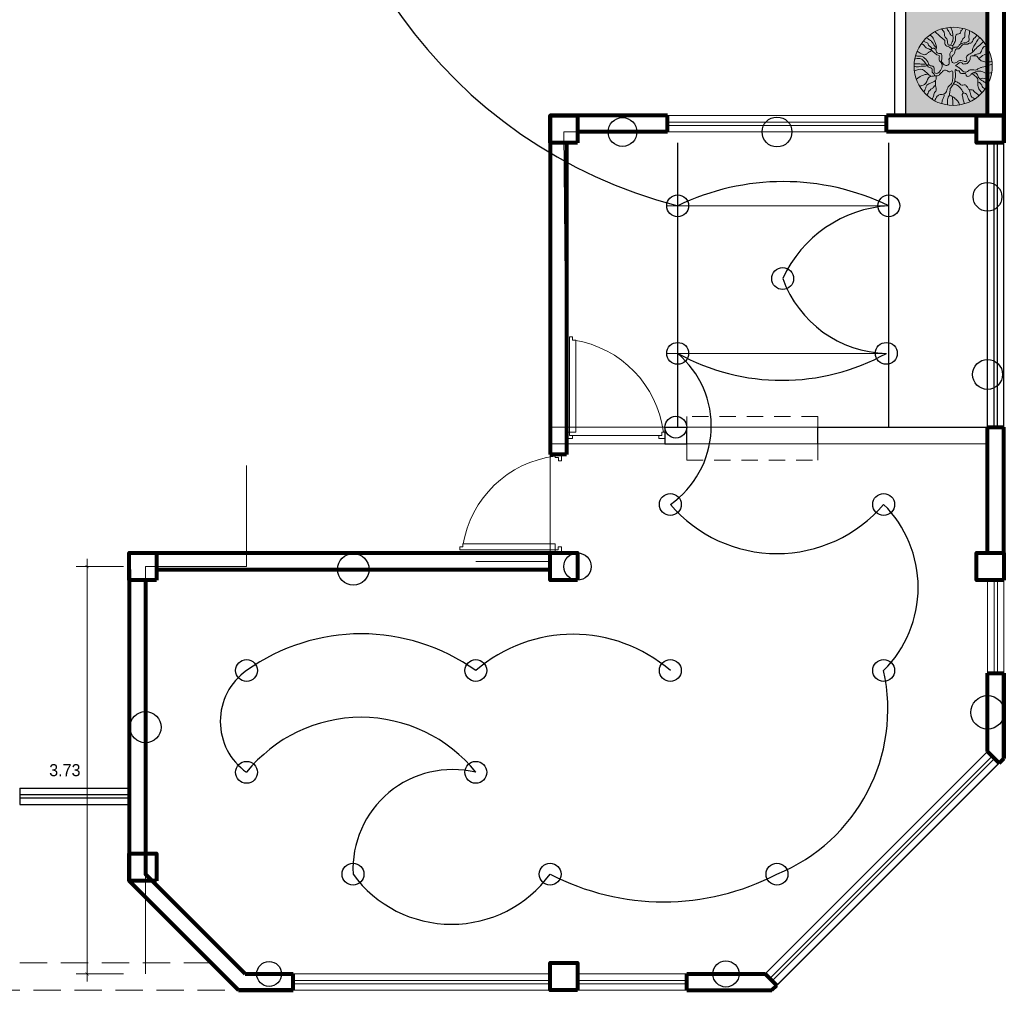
# Model space of a CAD drawing. Extents: x 3331.4 to 3353.9, y 1743.2 to 1801.6.
# Tile 5 of 6: x 3344.8 to 3353.8, y 1780.3 to 1789.2. Entities that reach past the tile are written whole.
import ezdxf

# ---------------------------------------------------------------- set-up
doc = ezdxf.new("R2010")
doc.units = 0
doc.linetypes.add('RAYITAS', pattern=[0.375, 0.25, -0.125])
for name, color, linetype in [('interruptores', 3, 'Continuous'), ('JD-ARBOL', 7, 'Continuous'), ('JD-HATCH', 7, 'Continuous')]:
    doc.layers.add(name, color=color, linetype=linetype)
for name, color, linetype, lineweight in [('JD VIGAS DE PROYECCION', 250, 'Continuous', 13), ('MUROS', 168, 'Continuous', 50), ('textura pisos', 252, 'Continuous', 0)]:
    doc.layers.add(name, color=color, linetype=linetype, lineweight=lineweight)
doc.styles.add('SWISBT', font='txt')
doc.dimstyles.new('OK ORIOL', dxfattribs={"dimtxt": 0.11, "dimasz": 0.03, "dimexe": 0.1, "dimexo": 0.2, "dimgap": 0.06, "dimtad": 2, "dimtih": 1, "dimtoh": 1, "dimzin": 1, "dimdsep": 46, "dimtxsty": 'SWISBT', "dimblk": 'ARCHTICK', "dimcen": 0.1, "dimdle": 0.07, "dimclrd": 250, "dimclre": 250, "dimclrt": 250, "dimadec": 0, "dimazin": 0, "dimtfac": 1, "dimtofl": 0, "dimtmove": 2, "dimatfit": 2, "dimldrblk": 'ARCHTICK', "dimfxl": 1, "dimtvp": 1, "dimtolj": 1, "dimtzin": 1, "dimlwd": 5, "dimlwe": 5, "dimarcsym": 0})

# ---------------------------------------------------------------- blocks, each defined once
blk = doc.blocks.new('A$C7BF52171')
at = {"lineweight": 13}
for p, q in [((0.775, 0.775), (0.8013, 0.775)), ((0.8013, 0.775), (0.8013, 0.75)), ((0.8, 0.025), (0.775, 0.025)), ((0.8, 0.05), (0.8, 0.025))]:
    blk.add_line(p, q, dxfattribs=at)
for points in [[(0.775, 0.775), (0.775, 0.8), (0.825, 0.8), (0.825, 0.75), (0.8013, 0.75)], [(0.025, 0.05), (0, 0.05), (0, 0.025), (0.025, 0.025)], [(0.025, 0.025), (0.775, 0.025), (0.775, 0.075), (0.025, 0.075), (0.025, 0.05)], [(0.8, 0.05), (0.825, 0.05), (0.825, 0), (0.775, 0), (0.775, 0.025)]]:
    blk.add_lwpolyline(points, dxfattribs=at)
blk.add_arc((0.8845, -0.0762), 0.8706, 97.22592, 170.83204, dxfattribs=at)
blk = doc.blocks.new('col25')
at = {"color": 18, "lineweight": 80, "true_color": 0x000000}
blk.add_lwpolyline([(0, -0.25), (0.25, -0.25), (0.25, 0), (0, 0)], close=True, dxfattribs=at)
blk = doc.blocks.new('molle1')
at = {"lineweight": 0, "transparency": 33554585}
h = blk.add_hatch(color=256, dxfattribs=at)
h.set_gradient(color1=(204, 211, 156), color2=(185, 195, 121), one_color=1, tint=0.62)
h.paths.add_polyline_path([(20.8, 36.7, 0.5954), (-51.9, -2.7, 0.145342), (-44.3, -28.4, 0.810916)])
h = blk.add_hatch(color=256, dxfattribs=at)
h.set_gradient(color1=(135, 144, 65), color2=(148, 158, 71), one_color=1, tint=0.45, name='INVCYLINDER')
h.paths.add_polyline_path([(42.2, -2.7, 0.253604), (20.8, 36.7, -0.810916), (-44.3, -28.4, 0.746204)])
at = {"lineweight": 0, "transparency": 33554508}
h = blk.add_hatch(color=256, dxfattribs=at)
h.set_gradient(color1=(161, 161, 161), color2=(184, 184, 184), one_color=1, tint=0.72, name='INVCYLINDER')
h.paths.add_polyline_path([(37.7, 17.4, -0.110571), (42.2, -2.7, -0.725371), (-42.8, -30.5, 1.10031)])
at = {"color": 18, "lineweight": 0, "true_color": 0x000000}
blk.add_circle((-4.9, -2.7), 46.9, dxfattribs=at)
at = {"lineweight": 0, "transparency": 33554687}
for points, knots in [([(0, 0), (-0.2, 1.6), (-0.4, 3.5), (0.5, 6.3), (-1.6, 7), (-1.1, 10.1), (-0.6, 12.6), (-1.9, 14.7), (-4.2, 15.1), (-3.1, 18.1), (-5.5, 19.8), (-7.7, 20.4), (-10.5, 19.8), (-11.8, 22.5), (-14.6, 25), (-18.4, 25.3), (-21.8, 26.2), (-24.8, 28.4), (-23, 32.8), (-24.8, 36.7), (-24.5, 39.2), (-24.3, 40.2)], [0, 0, 0, 0, 4.976861, 6.081775, 7.49777, 10.077554, 13.759847, 15.30081, 16.991231, 19.518943, 22.04617, 24.525847, 26.465754, 29.848824, 32.112043, 37.579801, 40.613724, 42.743107, 47.823892, 52.138627, 55.195687, 55.195687, 55.195687, 55.195687]), ([(-13.6, 24), (-13.9, 24.9), (-14.4, 26.4), (-15.8, 28.2), (-15.9, 30.7), (-19.2, 31.9), (-18.6, 35.6), (-19.1, 38.9), (-19.9, 40.8), (-20.3, 41.7)], [1.520116, 1.520116, 1.520116, 1.520116, 4.12579, 6.231171, 8.325521, 10.95034, 14.867503, 17.830022, 20.994383, 20.994383, 20.994383, 20.994383]), ([(-4.3, 22), (-4.8, 22.9), (-6.3, 25.1), (-8.1, 28.9), (-7.3, 32.5), (-8.4, 35.6), (-11.3, 35.9), (-14.3, 37.2), (-13.6, 40.1), (-15.9, 41), (-16.2, 42.2), (-16.2, 43)], [0, 0, 0, 0, 3.055732, 8.103304, 11.890915, 13.895722, 17.095902, 19.835694, 22.289398, 23.885975, 26.184634, 26.184634, 26.184634, 26.184634]), ([(-1.9, 22.5), (-2.3, 23.5), (-2.8, 24.6), (-3.3, 25.6), (-4, 27.1), (-5.2, 29.8), (-4.4, 34.3), (-4.1, 38.6), (-3.1, 42.2), (-2, 43.9), (-1.7, 44.2)], [-3.343556, -3.343556, -3.343556, -3.343556, 0, 0, 0, 4.881341, 8.653818, 13.327233, 17.957398, 19.409185, 19.409185, 19.409185, 19.409185]), ([(-4.5, 34.1), (-3.9, 34), (-2.6, 33.8), (-0.9, 36.2), (-0.2, 38.9), (2, 40.7), (2.4, 42.5), (3, 43.3), (3.3, 43.6)], [0.70682, 0.70682, 0.70682, 0.70682, 2.551581, 4.428853, 8.660486, 10.958824, 12.490121, 13.885392, 13.885392, 13.885392, 13.885392]), ([(-3.7, 17.5), (-3.1, 18), (-1.7, 19.4), (0.9, 21), (3.6, 21.9), (5.1, 23.6), (5.1, 25.7), (4.6, 29), (8.1, 30.3), (10.7, 33.7), (14, 35.9), (16.3, 38.2), (17, 39)], [1.106086, 1.106086, 1.106086, 1.106086, 3.410175, 7.059141, 10.161926, 11.699621, 13.460443, 16.40141, 20.554065, 22.633748, 29.285289, 32.342324, 32.342324, 32.342324, 32.342324]), ([(-0.1, 22.5), (0.3, 22.7), (1.5, 23.3), (1.8, 25.5), (2.2, 27.5), (2.2, 29.7), (3.4, 31.1), (5.7, 32.8), (5.6, 35.7), (5.9, 38.6), (7.5, 40.3), (8.5, 41.6), (9, 42.2)], [0, 0, 0, 0, 1.408832, 3.857236, 5.978265, 7.7377, 10.199554, 11.365314, 15.914775, 17.692181, 20.151234, 22.604081, 22.604081, 22.604081, 22.604081]), ([(-3.9, 1.8), (-4.6, 1.5), (-6.2, 1), (-9.1, 1.7), (-11.1, 4.2), (-14.6, 4.5), (-17.1, 3.4), (-22.2, 2.6), (-20, 7), (-21.7, 11.1), (-27, 12.7), (-31.1, 17.9), (-36.3, 22.5), (-39.8, 25.6), (-41.3, 27)], [0, 0, 0, 0, 2.093997, 5.030728, 8.402276, 11.07323, 14.614807, 18.086644, 21.210522, 25.047133, 30.260902, 36.701624, 44.635395, 50.875294, 50.875294, 50.875294, 50.875294]), ([(-28.3, 14.6), (-28, 16), (-27.8, 19.4), (-31.7, 23.7), (-33.7, 28.6), (-35.9, 30.9), (-36.9, 31.8)], [2.058835, 2.058835, 2.058835, 2.058835, 6.255743, 12.40473, 18.229816, 21.998922, 21.998922, 21.998922, 21.998922]), ([(-3.9, 1.8), (-3.7, 2.2), (-2.6, 4.3), (-2.8, 7.6), (-4.2, 10.3), (-5.7, 11.5), (-7, 13.7), (-7, 16.2), (-8.3, 18.6), (-10.2, 18.2), (-12.4, 18.3), (-13.7, 20.4), (-15.1, 22.2), (-16.9, 23.9), (-19.6, 24.2), (-22.3, 23.5), (-24, 25.5), (-26.4, 24.3), (-27.3, 26.5), (-28.8, 28.1), (-29, 30.5), (-31.6, 32), (-32.5, 33.7), (-33.3, 34.8)], [0, 0, 0, 0, 1.487672, 7.049482, 8.960399, 10.503844, 12.553317, 16.408584, 17.936749, 19.971034, 21.383545, 24.40642, 26.402825, 28.472782, 31.575981, 34.071826, 36.147242, 38.229705, 40.153104, 42.069987, 44.955478, 46.546493, 50.566126, 50.566126, 50.566126, 50.566126]), ([(0, 0), (0.5, -0.4), (1.6, -1.4), (4.6, -1.9), (7, 0), (9.5, 2.9), (8.5, 7.1), (8.5, 13.9), (14.8, 12.1), (15.5, 16.3), (17.3, 19.4), (20.5, 18.8), (22.2, 16.8), (25.1, 18.7), (28.2, 19.1), (30, 22.9), (31.9, 24), (33.5, 24.5)], [0, 0, 0, 0, 1.971499, 4.404684, 8.245601, 10.500317, 15.54747, 20.951561, 25.52786, 28.34436, 32.135877, 34.745484, 36.598586, 39.017582, 43.615145, 45.610074, 50.719717, 50.719717, 50.719717, 50.719717]), ([(16, 16.9), (15.7, 17.8), (14.8, 20.3), (16.1, 23.8), (17.7, 28), (19.5, 31.9), (22.1, 34.2), (23.2, 35)], [1.238486, 1.238486, 1.238486, 1.238486, 3.908544, 9.366876, 11.583904, 17.535942, 21.825877, 21.825877, 21.825877, 21.825877]), ([(15.3, 19.3), (16.1, 20.2), (18.1, 22.6), (20.2, 26.8), (24.1, 29.6), (26.4, 30.9), (27.5, 31.5)], [1.748636, 1.748636, 1.748636, 1.748636, 5.151167, 11.274974, 15.479486, 19.171989, 19.171989, 19.171989, 19.171989]), ([(20.3, 18.6), (20.7, 19.2), (22, 20.8), (25, 21.9), (25.3, 25.6), (28.5, 26.3), (30.3, 27.1), (31.1, 27.6)], [1.62817, 1.62817, 1.62817, 1.62817, 4.040636, 7.536367, 10.280233, 13.43003, 16.228615, 16.228615, 16.228615, 16.228615]), ([(-48.8, 14.1), (-46.4, 13.3), (-41.6, 11.4), (-37.6, 8.2), (-35.6, 6.5)], [3.984444, 3.984444, 3.984444, 3.984444, 11.614121, 19.381204, 19.381204, 19.381204, 19.381204]), ([(-44.8, 22.2), (-42.6, 21.6), (-39.1, 19.5), (-38.6, 12.4), (-32.8, 12.3), (-30.2, 10.6), (-28.9, 9.8)], [4.577965, 4.577965, 4.577965, 4.577965, 10.947986, 16.937405, 21.312936, 26.064335, 26.064335, 26.064335, 26.064335]), ([(-5, 19.3), (-4.7, 19.5), (-4.3, 19.8), (-4.2, 20.8), (-4.7, 22.1), (-2.6, 22.5), (-1.4, 22.5), (-0.2, 22.5), (-0.1, 22.5)], [0.909184, 0.909184, 0.909184, 0.909184, 1.750229, 2.595156, 3.845073, 4.761623, 7.745846, 8.1213, 8.1213, 8.1213, 8.1213]), ([(8.7, -4.6), (8.4, -3.6), (7.6, -0.9), (10.1, 2.2), (12.4, 5.3), (11.9, 7.8), (11.5, 10.9), (14.6, 10.9), (16.8, 12.5), (18.6, 14), (20.4, 16.2), (23.2, 15.1), (25.5, 13.5), (28.4, 10.4), (33.6, 12.3), (36.9, 14.3), (38.5, 15.5)], [0, 0, 0, 0, 3.116951, 7.925452, 10.815918, 14.178478, 15.713401, 18.901791, 20.966726, 24.055445, 26.117565, 28.406024, 31.756627, 35.044437, 40.200757, 46.22761, 46.22761, 46.22761, 46.22761]), ([(-7.8, -2.1), (-8.3, -1.6), (-9.4, -0.5), (-11.2, 0.7), (-12.8, 2.1), (-15.4, 2.5), (-16.2, -0.1), (-19, 0.2), (-21.6, 0.2), (-23.6, 2.9), (-25.7, 5.3), (-25.1, 10), (-29.5, 9.6), (-33.6, 10.5), (-35.4, 6.1), (-39.1, 3.4), (-44.8, 2), (-49.2, 2.7), (-51.5, 3.2)], [0, 0, 0, 0, 2.326316, 4.629097, 6.25926, 8.815189, 10.733159, 12.873208, 16.171639, 18.084833, 22.355404, 25.963989, 28.689995, 33.280598, 37.299008, 40.895142, 46.879861, 54.145639, 54.145639, 54.145639, 54.145639]), ([(8.7, -4.6), (9.3, -5.6), (10.6, -7.9), (12.7, -11.3), (17.3, -11.4), (18.2, -7.9), (17.4, -5.5), (18.8, -2.3), (22.1, -2.6), (24.4, -0.5), (26.7, -1.8), (28.8, 1.3), (30.5, 4.5), (34.6, 6.8), (38.2, 6.5), (40.3, 6.3), (41.3, 6.1)], [0, 0, 0, 0, 3.529497, 7.758477, 11.668156, 13.443562, 17.442001, 19.22389, 22.906048, 25.886688, 27.194334, 29.60165, 34.797765, 39.194844, 42.321403, 45.530802, 45.530802, 45.530802, 45.530802]), ([(24.3, -1), (24.4, -0.4), (24.9, 2.9), (28.4, 6), (32, 9.4), (36, 9.6), (38.8, 9.7), (40.5, 9.8)], [1.486468, 1.486468, 1.486468, 1.486468, 3.31887, 11.488399, 14.583305, 17.711255, 22.891883, 22.891883, 22.891883, 22.891883]), ([(28, 0.2), (28.8, 0), (31.1, -0.6), (34.2, 0.2), (38.1, 0.5), (40.5, 0.5), (42.1, 0.4)], [0.356065, 0.356065, 0.356065, 0.356065, 2.769807, 7.396697, 9.760165, 14.49593, 14.49593, 14.49593, 14.49593]), ([(-51.8, -0.3), (-50.1, -0.8), (-46.1, -2.1), (-40.9, -3.6), (-36, -4.4), (-33.3, -7.3), (-28.9, -7.1), (-24.6, -6.1), (-22.4, -8.9), (-19.2, -10.5), (-15.7, -8.2), (-13.1, -5), (-10.4, -3.3), (-8.4, -2.4), (-7.8, -2.1)], [2.436307, 2.436307, 2.436307, 2.436307, 7.847959, 15.11786, 18.731897, 22.608003, 25.842584, 31.339818, 34.319004, 35.815706, 41.579437, 44.270281, 48.706629, 50.79687, 50.79687, 50.79687, 50.79687]), ([(-51.3, -10.5), (-50.1, -10.5), (-47.5, -10.7), (-43.7, -11.5), (-40.1, -8.9), (-34.3, -7.7), (-30.1, -9.8), (-27.5, -11.1)], [3.345364, 3.345364, 3.345364, 3.345364, 6.838645, 10.960594, 14.478033, 19.545742, 27.929811, 27.929811, 27.929811, 27.929811]), ([(-8.3, -6.7), (-8.7, -7.5), (-9.6, -9), (-12.5, -7.5), (-12.3, -10.4), (-15.6, -12), (-18.2, -10.8), (-20.6, -11.8), (-19.7, -15.2), (-25.3, -14.7), (-26.7, -10.8), (-31.9, -9.6), (-34.4, -13.4), (-35.1, -16.7), (-37.9, -17.9), (-40.6, -16.7), (-44.5, -17.8), (-47.4, -18.4), (-49.1, -18.8)], [0, 0, 0, 0, 2.277518, 4.650699, 5.506754, 9.677793, 12.489893, 14.160867, 16.082496, 20.405121, 23.720717, 28.354227, 32.698462, 35.806393, 37.958006, 40.694689, 44.335008, 49.539398, 49.539398, 49.539398, 49.539398]), ([(-39.6, -34.5), (-38.4, -33.4), (-36.1, -30.9), (-34.2, -26.2), (-34.6, -21.6), (-34.3, -16.5), (-30.4, -13.7), (-27.9, -11.9), (-27.2, -11.3)], [3.556438, 3.556438, 3.556438, 3.556438, 8.247065, 13.60871, 18.066099, 22.096656, 28.354488, 31.199604, 31.199604, 31.199604, 31.199604]), ([(-8.3, -6.7), (-8.1, -6.7), (-7.2, -6.6), (-7.2, -9.8), (-8, -12.7), (-7.5, -16.5), (-6.1, -20.3), (-9.1, -21.5), (-11.4, -22.3), (-13, -24.3), (-14.5, -25.4), (-16.5, -25.4), (-19.7, -24.4), (-21.8, -27.7), (-23.4, -30.5), (-25.9, -31.1), (-28.1, -30.4), (-30.2, -33), (-32.9, -35.2), (-35, -37), (-36, -37.9)], [0, 0, 0, 0, 0.569526, 2.570259, 6.647275, 10.998666, 14.55543, 15.410412, 19.90944, 22.0898, 22.668827, 25.441192, 27.878088, 31.856605, 35.305347, 37.183511, 39.158886, 41.695317, 45.830194, 50.019383, 50.019383, 50.019383, 50.019383]), ([(-4.5, -10), (-4.5, -9.4), (-4.4, -8.2), (-2.1, -8), (-0.9, -9.8), (1.3, -8.9), (2.9, -7.5), (6.1, -6.6), (8.5, -9.9), (11.1, -11.7), (12.8, -14.3), (15.7, -14.1), (19.5, -14.4), (26.9, -15.4), (26.8, -24.8), (32.8, -25.3), (34.6, -26.4), (35.3, -27.1)], [0, 0, 0, 0, 1.552644, 3.358064, 5.226034, 7.160002, 9.233633, 12.015677, 15.799374, 19.928863, 21.873769, 24.404215, 27.687864, 34.044077, 43.534912, 46.941929, 50.177983, 50.177983, 50.177983, 50.177983]), ([(-4.5, -10), (-4.5, -11.9), (-4.4, -15.9), (-4.1, -20.8), (-2.4, -24.8), (1.4, -26.6), (2.3, -31.5), (5.4, -36.8), (10.7, -36), (15.3, -38.9), (16.6, -42.1), (17.1, -44.3)], [0, 0, 0, 0, 5.770116, 11.874467, 14.951368, 17.960772, 23.610597, 29.207127, 34.066944, 38.062333, 44.482295, 44.482295, 44.482295, 44.482295]), ([(17.5, -14.3), (17.4, -13.4), (17.5, -11.6), (20.6, -10.5), (20.1, -7.8), (20.2, -5), (23, -4.2), (25, -3.7), (25.9, -2.4), (26, -1.6), (26, -1.3)], [1.085705, 1.085705, 1.085705, 1.085705, 3.447467, 6.531498, 8.330604, 11.03221, 13.986785, 16.003477, 17.289661, 18.323625, 18.323625, 18.323625, 18.323625]), ([(21.6, -14.8), (22.6, -14.1), (24.9, -12.4), (28, -9.3), (33.5, -4.8), (38.3, -6.6), (41.8, -8.5)], [1.345637, 1.345637, 1.345637, 1.345637, 5.101977, 9.97737, 14.511091, 25.039418, 25.039418, 25.039418, 25.039418]), ([(26.1, -1.3), (26.4, -1.6), (27.4, -2.6), (31.5, -2), (36.3, -3.5), (40.4, -3.1), (42.2, -2.8)], [0.710978, 0.710978, 0.710978, 0.710978, 1.832675, 4.899777, 11.801212, 17.165369, 17.165369, 17.165369, 17.165369]), ([(-47.1, -23.5), (-46.2, -23.4), (-43.9, -23), (-41.3, -20.6), (-37.8, -19.1), (-36.4, -17.5), (-35.7, -16.6)], [2.839786, 2.839786, 2.839786, 2.839786, 5.375932, 10.000565, 13.128814, 16.414547, 16.414547, 16.414547, 16.414547]), ([(-43.5, -29.5), (-42.3, -29.3), (-40.2, -28.6), (-39.2, -24.8), (-37, -22.5), (-35.1, -21.5), (-34.5, -21.2)], [1.953035, 1.953035, 1.953035, 1.953035, 5.491859, 8.514272, 12.722788, 14.821101, 14.821101, 14.821101, 14.821101]), ([(-7.2, -20.7), (-6.7, -21.4), (-5.2, -23.7), (-3.4, -26.6), (-1.1, -29.4), (-1.2, -32.6), (-0.4, -35.2), (-0.4, -37.1), (-0.5, -37.4)], [1.962663, 1.962663, 1.962663, 1.962663, 4.634496, 10.053272, 12.504209, 14.986154, 19.482474, 20.557617, 20.557617, 20.557617, 20.557617]), ([(20.8, -42.1), (19.8, -41.1), (18.1, -38.7), (18.5, -34.6), (14.9, -32.1), (16.4, -26.5), (16.3, -22.5), (16.3, -20.1), (16.3, -19.8), (16.3, -19.5), (16.3, -19.2)], [2.211485, 2.211485, 2.211485, 2.211485, 6.446642, 10.8312, 13.107505, 18.330306, 25.568173, 25.568173, 25.568173, 26.560611, 26.560611, 26.560611, 26.560611]), ([(30.7, -33.4), (29.7, -32), (28.1, -29.3), (26.8, -24.2), (20.9, -22.8), (15, -19.5), (15.5, -15.5), (15.7, -14.2)], [3.61348, 3.61348, 3.61348, 3.61348, 8.998721, 12.81387, 18.366288, 25.943596, 29.714644, 29.714644, 29.714644, 29.714644]), ([(25.1, -12.1), (26.8, -12.2), (30.7, -12.8), (35.5, -15.4), (38.4, -17.6), (39.5, -18.4)], [2.287641, 2.287641, 2.287641, 2.287641, 7.284835, 14.12371, 18.183516, 18.183516, 18.183516, 18.183516]), ([(-31.2, -41.7), (-30.5, -41.3), (-29.1, -40.6), (-26.8, -39.7), (-26.1, -37), (-25, -34.1), (-24.5, -31.8), (-24.2, -30.6)], [2.437796, 2.437796, 2.437796, 2.437796, 4.956524, 7.065437, 9.476203, 12.666441, 16.49482, 16.49482, 16.49482, 16.49482]), ([(-17.1, -34.6), (-18, -34.7), (-21.2, -35.1), (-22.1, -40.8), (-24.4, -43.8), (-25.4, -45)], [0, 0, 0, 0, 2.530053, 9.209787, 13.95652, 13.95652, 13.95652, 13.95652]), ([(-17.1, -34.6), (-16.6, -35.1), (-15.4, -36.3), (-16.3, -39.4), (-16.9, -43.2), (-17.8, -46.2), (-18.3, -47.8)], [0, 0, 0, 0, 2.225039, 4.539603, 8.91482, 13.923313, 13.923313, 13.923313, 13.923313]), ([(-5, -24), (-5.5, -24), (-6.7, -24), (-8.8, -24.9), (-11.5, -26.5), (-13.9, -29.4), (-16, -32.1), (-16.8, -34), (-17.1, -34.6)], [3.346735, 3.346735, 3.346735, 3.346735, 4.690937, 7.245291, 9.799418, 14.220968, 18.209174, 20.233639, 20.233639, 20.233639, 20.233639]), ([(16.1, -26.2), (16.7, -26.1), (18.1, -26), (18.9, -29), (22.8, -30.2), (24.9, -34), (26.3, -36.6), (26.7, -37.6)], [0.46407, 0.46407, 0.46407, 0.46407, 2.08641, 4.430264, 7.901573, 13.603939, 16.690445, 16.690445, 16.690445, 16.690445]), ([(-3.6, -39.3), (-4.1, -39.4), (-5.6, -39.9), (-7.6, -41.9), (-10.9, -44.5), (-11.9, -47.4), (-12.3, -49.1)], [0, 0, 0, 0, 1.644524, 4.514565, 8.48277, 13.756888, 13.756888, 13.756888, 13.756888]), ([(-0.5, -37.4), (-1.2, -37.5), (-3.2, -37.6), (-4.4, -41.6), (-4.3, -45.5), (-4.5, -48.5), (-4.6, -49.7)], [0, 0, 0, 0, 2.199811, 5.317156, 10.751439, 14.447224, 14.447224, 14.447224, 14.447224]), ([(-0.5, -37.4), (0.2, -38.2), (1.5, -39.7), (2.3, -44), (2, -47.1), (1.6, -49.3)], [0, 0, 0, 0, 2.979244, 5.928047, 12.489556, 12.489556, 12.489556, 12.489556]), ([(8.9, -47.7), (8.8, -46.8), (8.4, -44.5), (7.5, -41.2), (5.5, -38.2), (6.1, -36.5), (6.4, -36)], [3.210558, 3.210558, 3.210558, 3.210558, 5.986932, 9.962783, 13.828482, 15.508731, 15.508731, 15.508731, 15.508731])]:
    blk.add_open_spline(points, degree=3, knots=knots, dxfattribs=at)
blk.add_spline([(20.6, 15.7), (21, 16.5), (22.1, 16.9), (22.5, 17.4)], degree=3, dxfattribs=at)
blk = doc.blocks.new('_ArchTick')
at = {"color": 0, "linetype": 'ByBlock', "const_width": 0.15}
blk.add_lwpolyline([(-0.5, -0.5), (0.5, 0.5)], dxfattribs=at)
blk = doc.blocks.new('*D36')
at = {"color": 250, "lineweight": 5, "transparency": 16777216}
for p, q in [((3345.7713, 1784.2152), (3345.3374, 1784.2152)), ((3345.4374, 1784.2852), (3345.4374, 1780.4201)), ((3345.7713, 1780.4901), (3345.3374, 1780.4901))]:
    blk.add_line(p, q, dxfattribs=at)
at = {"layer": 'Defpoints', "color": 0, "transparency": 16777216}
for p in [(3345.9713, 1784.2152), (3345.4374, 1780.4901), (3345.9713, 1780.4901)]:
    blk.add_point(p, dxfattribs=at)
at = {"color": 250, "lineweight": 5, "transparency": 16777216, "xscale": 0.03, "yscale": 0.03, "zscale": 0.03}
for p, rotation in [((3345.4374, 1784.2152), 90), ((3345.4374, 1780.4901), 270)]:
    blk.add_blockref('_ArchTick', p, dxfattribs=dict(at, rotation=rotation))
at = {"color": 250, "lineweight": 20, "transparency": 16777216, "insert": (3345.2343, 1782.3526), "char_height": 0.11, "attachment_point": 5, "style": 'SWISBT'}
blk.add_mtext('\\A1;3.73', dxfattribs=at)

msp = doc.modelspace()

# ---------------------------------------------------------------- hatches: boundary and pattern name
at = {"layer": 'JD-HATCH'}
h = msp.add_hatch(color=256, dxfattribs=at)
h.set_gradient(color1=(196, 204, 142), color2=(196, 204, 142), one_color=1, tint=0.68, name='INVCYLINDER')
h.paths.add_polyline_path([(3352.9213, 1788.3402), (3353.6716, 1788.3413), (3353.6716, 1794.4667), (3352.9213, 1794.7321)])

# ---------------------------------------------------------------- linework, layer by layer
at = {"color": 18, "lineweight": 30, "true_color": 0x000000}
for p, q in [((3352.8213, 1794.7654), (3352.8213, 1788.3402)), ((3352.9213, 1794.7321), (3352.9213, 1788.3402))]:
    msp.add_line(p, q, dxfattribs=at)
at = {"color": 18, "lineweight": 20, "true_color": 0x000000}
for p, q in [((3350.7462, 1788.3402), (3352.7462, 1788.3402)), ((3350.7462, 1788.2802), (3352.7462, 1788.2802)), ((3351.7462, 1788.1902), (3349.7961, 1788.1902)), ((3349.7961, 1788.1902), (3349.8211, 1785.49)), ((3349.8086, 1786.8401), (3349.7961, 1788.1902)), ((3350.7462, 1788.2502), (3352.7462, 1788.2502)), ((3350.7462, 1788.1902), (3352.7462, 1788.1902)), ((3350.7462, 1787.5152), (3352.7462, 1787.5152)), ((3350.7462, 1786.1652), (3352.7462, 1786.1652)), ((3346.8959, 1784.2152), (3346.8959, 1785.1402)), ((3345.9713, 1784.2152), (3345.9713, 1780.4901)), ((3345.9713, 1784.2152), (3346.8959, 1784.2152)), ((3349.6711, 1784.2608), (3348.9919, 1784.2608)), ((3348.9919, 1784.2608), (3348.9919, 1784.2608)), ((3353.6715, 1783.2402), (3353.6715, 1784.0902)), ((3353.7315, 1783.2402), (3353.7315, 1784.0902)), ((3353.7615, 1783.2402), (3353.7615, 1784.0902)), ((3353.8215, 1783.2402), (3353.8215, 1784.0902)), ((3351.6377, 1780.4901), (3353.6715, 1782.5239)), ((3351.6801, 1780.4477), (3353.714, 1782.4815)), ((3351.7014, 1780.4265), (3353.7352, 1782.4603)), ((3351.7438, 1780.384), (3353.7776, 1782.4179)), ((3345.9713, 1782.3526), (3345.9713, 1780.4901)), ((3349.6711, 1780.4901), (3347.3214, 1780.4901)), ((3349.6711, 1780.4301), (3347.3214, 1780.4301)), ((3350.9211, 1780.4901), (3349.9211, 1780.4901)), ((3350.9211, 1780.4302), (3349.9211, 1780.4301)), ((3349.6711, 1780.4001), (3347.3214, 1780.4001)), ((3349.6711, 1780.3401), (3347.3214, 1780.3401)), ((3350.9211, 1780.4002), (3349.9211, 1780.4001)), ((3350.9211, 1780.3401), (3349.9211, 1780.3401))]:
    msp.add_line(p, q, dxfattribs=at)
at = {"lineweight": 30}
for p, q in [((3350.7211, 1785.4902), (3350.7211, 1785.3403)), ((3350.7211, 1785.49), (3350.9211, 1785.49)), ((3350.9211, 1785.3395), (3350.9211, 1785.49)), ((3352.1211, 1785.49), (3353.6712, 1785.49)), ((3352.1211, 1785.3397), (3352.1211, 1785.49))]:
    msp.add_line(p, q, dxfattribs=at)
for p, q in [((3344.8213, 1782.1902), (3345.8213, 1782.1902)), ((3344.8213, 1782.1902), (3344.8213, 1782.0402)), ((3344.8213, 1782.1302), (3345.8213, 1782.1302)), ((3344.8213, 1782.1002), (3345.8213, 1782.1002)), ((3344.8213, 1782.0402), (3345.8213, 1782.0402))]:
    msp.add_line(p, q)
at = {"color": 18, "lineweight": 20, "true_color": 0x000000}
msp.add_lwpolyline([(3349.6711, 1785.49), (3353.8213, 1785.49), (3353.8213, 1788.3413), (3349.6711, 1788.3413)], close=True, dxfattribs=at)
for points in [[(3350.8382, 1785.49), (3350.8382, 1788.0913)], [(3352.7682, 1785.49), (3352.7682, 1788.0913)], [(3353.6712, 1785.49), (3353.6712, 1788.0913)], [(3353.7312, 1785.49), (3353.7312, 1788.0913)], [(3353.7612, 1785.49), (3353.7612, 1788.0913)], [(3353.8212, 1785.49), (3353.8212, 1788.0913)]]:
    msp.add_lwpolyline(points)
msp.add_lwpolyline([(3353.8212, 1785.49), (3349.6711, 1785.49), (3349.6713, 1784.3402), (3345.8213, 1784.3402), (3345.8213, 1781.3401), (3346.8214, 1780.3401), (3351.6999, 1780.3402), (3353.8215, 1782.4618), (3353.8215, 1785.49)], dxfattribs=at)
at = {"lineweight": 30}
for points in [[(3349.6711, 1785.3392), (3353.6715, 1785.34)], [(3350.7211, 1785.3394), (3350.9211, 1785.3395)]]:
    msp.add_lwpolyline(points, dxfattribs=at)
at = {"color": 1}
for centre in [(3350.8382, 1787.5152), (3352.7682, 1787.5152), (3351.7983, 1786.8493), (3350.8382, 1786.1652), (3352.7462, 1786.1652), (3350.7711, 1784.7838), (3352.7213, 1784.7838), (3346.8959, 1783.265), (3348.9919, 1783.265), (3350.7711, 1783.265), (3352.7213, 1783.265), (3346.8959, 1782.3337), (3348.9919, 1782.3337), (3347.8694, 1781.4025), (3349.6712, 1781.4025), (3351.7462, 1781.4025)]:
    msp.add_circle(centre, 0.1, dxfattribs=at)
for centre, radius, start, end in [((3351.9684, 1791.874), 4.503, 175.97232, 255.46382), ((3351.8032, 1785.5186), 2.2176, 64.20464, 115.79536), ((3351.7922, 1787.8915), 1.9724, 241.07491, 298.92509)]:
    msp.add_arc(centre, radius, start, end, dxfattribs=at)
at = {"layer": 'interruptores', "color": 5}
for centre, radius in [((3350.3336, 1788.1902), 0.132), ((3351.7462, 1788.1902), 0.1365), ((3353.6712, 1787.5971), 0.1312), ((3353.6712, 1785.9726), 0.1373), ((3347.8713, 1784.1902), 0.1443), ((3353.6715, 1782.882), 0.1532), ((3345.9713, 1782.7462), 0.1428), ((3347.1024, 1780.4901), 0.1137), ((3351.2794, 1780.4901), 0.1198)]:
    msp.add_circle(centre, radius, dxfattribs=at)
at = {"layer": 'interruptores', "color": 3}
for centre, radius in [((3350.8211, 1785.49), 0.1), ((3349.9211, 1784.2152), 0.125)]:
    msp.add_circle(centre, radius, dxfattribs=at)
at = {"layer": 'interruptores', "color": 1}
for centre, radius, start, end in [((3352.8383, 1786.3737), 1.1436, 93.51455, 155.42315), ((3352.7729, 1787.2009), 1.0361, 199.83461, 268.52427), ((3350.271, 1785.5004), 0.8739, 304.91232, 49.52942), ((3351.7462, 1785.6176), 1.283, 220.53487, 319.46513), ((3351.9666, 1784.0244), 1.0707, 314.82411, 45.17589), ((3347.9439, 1781.794), 1.8062, 54.53295, 125.46705), ((3349.8815, 1782.2344), 1.3615, 49.19883, 130.80117), ((3347.2257, 1782.7994), 0.5706, 125.313, 234.687), ((3351.1286, 1782.9124), 1.6313, 292.24462, 12.48328), ((3347.9439, 1781.4942), 1.3428, 38.69654, 141.30346), ((3348.7795, 1781.4476), 0.9112, 76.5239, 182.83955), ((3348.7703, 1782.059), 1.1147, 216.084, 323.916), ((3350.7087, 1783.4053), 2.2556, 242.61539, 297.38461)]:
    msp.add_arc(centre, radius, start, end, dxfattribs=at)
at = {"layer": 'JD VIGAS DE PROYECCION', "linetype": 'RAYITAS'}
for p, q in [((3341.0713, 1780.5901), (3346.5713, 1780.5902)), ((3340.8213, 1780.3401), (3346.8213, 1780.3402))]:
    msp.add_line(p, q, dxfattribs=at)
at = {"layer": 'JD VIGAS DE PROYECCION', "linetype": 'RAYITAS', "ltscale": 0.6}
msp.add_lwpolyline([(3352.1211, 1785.1877), (3352.1211, 1785.5877), (3350.9211, 1785.5877), (3350.9211, 1785.1877)], close=True, dxfattribs=at)
at = {"layer": 'MUROS', "color": 18, "lineweight": 80, "true_color": 0x000000}
for p, q in [((3350.7462, 1788.3402), (3349.6711, 1788.3402)), ((3349.6711, 1788.3402), (3349.6711, 1785.2402)), ((3350.7462, 1788.1902), (3350.7462, 1788.3402)), ((3353.8212, 1788.3402), (3352.7462, 1788.3402)), ((3352.7462, 1788.1902), (3352.7462, 1788.3402)), ((3353.8212, 1788.0913), (3353.8212, 1788.3402)), ((3353.6712, 1785.49), (3353.8212, 1785.49)), ((3349.8213, 1785.2402), (3349.6711, 1785.2402)), ((3346.0713, 1784.3402), (3349.6713, 1784.3402)), ((3346.0713, 1784.1902), (3349.6713, 1784.1902)), ((3349.6713, 1784.1902), (3349.6713, 1784.1901)), ((3353.6715, 1783.2402), (3353.8212, 1783.2402)), ((3353.6715, 1782.5239), (3353.7776, 1782.4179)), ((3353.7776, 1782.4179), (3353.8212, 1782.4615)), ((3347.3214, 1780.3401), (3347.3214, 1780.4901)), ((3350.9211, 1780.3402), (3350.9211, 1780.4901)), ((3351.6377, 1780.4901), (3351.7438, 1780.384)), ((3351.6999, 1780.3402), (3351.7438, 1780.384))]:
    msp.add_line(p, q, dxfattribs=at)
for points in [[(3353.6716, 1788.3402), (3353.6716, 1790.3402)], [(3353.8212, 1790.3402), (3353.8212, 1788.3402)], [(3350.7462, 1788.1902), (3349.9211, 1788.1902)], [(3353.5713, 1788.1902), (3352.7462, 1788.1902)], [(3349.8211, 1788.0913), (3349.8211, 1785.2402)], [(3353.6715, 1784.3402), (3353.6715, 1785.49)], [(3353.8212, 1785.34), (3353.8212, 1785.49)], [(3353.8213, 1784.3402), (3353.8215, 1785.3402)], [(3345.8213, 1784.1902), (3345.8213, 1781.3402), (3346.8213, 1780.3402)], [(3345.9713, 1784.0902), (3345.9713, 1781.4023), (3346.8835, 1780.4901)], [(3353.6715, 1782.5239), (3353.6715, 1783.2402)], [(3353.8212, 1783.2402), (3353.8212, 1782.4615)], [(3353.8215, 1782.4618), (3353.8215, 1783.2402)], [(3346.8835, 1780.4901), (3347.3214, 1780.4901)], [(3350.9211, 1780.4901), (3351.6377, 1780.4901)], [(3347.3214, 1780.3401), (3346.8213, 1780.3401)], [(3346.8213, 1780.3401), (3347.3214, 1780.3401)], [(3350.9211, 1780.3401), (3351.6999, 1780.3401)]]:
    msp.add_lwpolyline(points, dxfattribs=at)
at = {"layer": 'textura pisos'}
msp.add_line((3350.6648, 1785.4138), (3349.8773, 1785.4138), dxfattribs=at)

# ---------------------------------------------------------------- block references
at = {"color": 18, "lineweight": 9, "true_color": 0x000000, "xscale": -1}
for p in [(3349.9211, 1788.3413), (3353.8213, 1788.3413), (3346.0713, 1784.3402), (3349.9211, 1784.3402), (3353.8213, 1784.3402), (3346.0713, 1781.5902), (3349.9211, 1780.5901)]:
    msp.add_blockref('col25', p, dxfattribs=at)
at = {"color": 18, "lineweight": 0, "true_color": 0x000000, "xscale": 1.125000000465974, "yscale": 1.125000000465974, "zscale": 1.125000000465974, "rotation": 270}
msp.add_blockref('A$C7BF52171', (3349.8211, 1786.3153), dxfattribs=at)
at = {"color": 18, "lineweight": 0, "true_color": 0x000000, "xscale": 1.125000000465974, "yscale": 1.125000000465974, "zscale": 1.125000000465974}
msp.add_blockref('A$C7BF52171', (3348.8462, 1784.3402), dxfattribs=at)
at = {"layer": 'JD-ARBOL', "xscale": -0.007625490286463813, "yscale": 0.007625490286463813, "zscale": 0.007625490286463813}
msp.add_blockref('molle1', (3353.3202, 1788.8113), dxfattribs=at)

# ---------------------------------------------------------------- dimensions: what is measured, and where the dimension line sits
at = {"color": 18, "lineweight": 20, "true_color": 0x000000}
dim = msp.add_aligned_dim(p1=(3345.9713, 1784.2152), p2=(3345.9713, 1780.4901), distance=-0.5339, dimstyle='OK ORIOL', dxfattribs=at)
dim.commit()
dim.dimension.update_dxf_attribs({"geometry": '*D36', "text_midpoint": (3345.2343, 1782.3526)})

doc.saveas('drawing.dxf')
